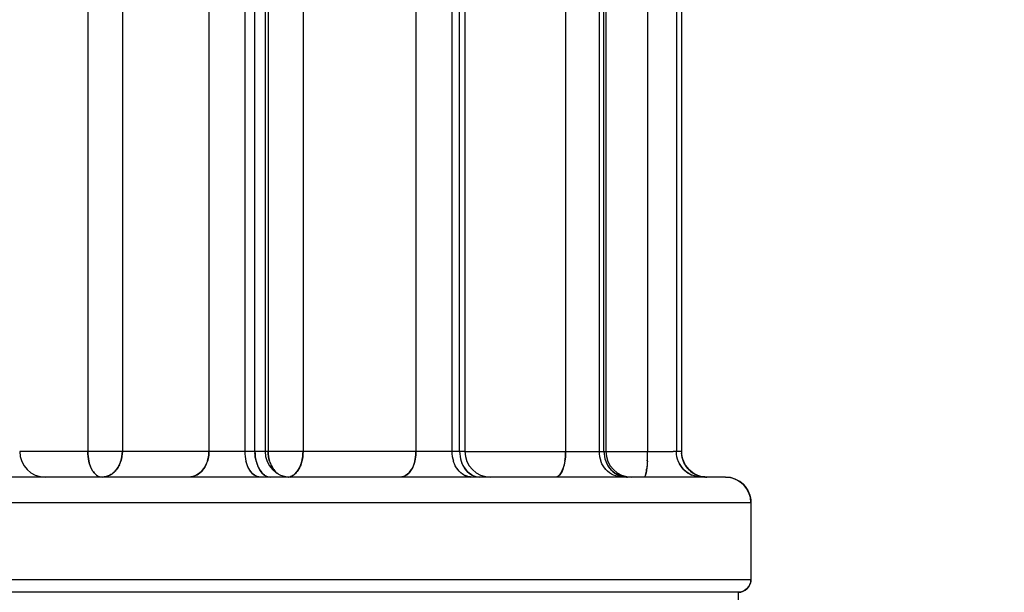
# Model space of a CAD drawing. Header units: millimetres. Extents: x 4086 to 10416, y 123 to 1549.
# Tile 100 of 256: x 6993 to 7003, y 771 to 777. Entities that reach past the tile are written whole.
import ezdxf

# ---------------------------------------------------------------- set-up
doc = ezdxf.new("R2010")
doc.units = ezdxf.units.MM
doc.layers.add('外形图', color=7, linetype='Continuous')
doc.layers.add('尺寸标注', color=7, linetype='Continuous')
doc.styles.add('思源黑', font='SourceHanSansCN-Normal.ttf')
doc.dimstyles.new('尺寸标注_1_4比例中六', dxfattribs={"dimtxt": 10, "dimasz": 8, "dimexe": 2, "dimexo": 1.5, "dimgap": 1, "dimtad": 1, "dimdec": 1, "dimlfac": 4, "dimdsep": 46, "dimtxsty": '思源黑', "dimcen": 0.09, "dimadec": 0, "dimazin": 0, "dimtp": 0.01, "dimtm": 0.01, "dimtfac": 1, "dimtdec": 1, "dimtofl": 0, "dimtmove": 0, "dimatfit": 3, "dimfxl": 1, "dimtolj": 1, "dimarcsym": 0})

# ---------------------------------------------------------------- blocks, each defined once
blk = doc.blocks.new('*D638')
at = {"layer": 'Defpoints', "color": 0}
for p in [(7256.2828, 979.8822), (6993.0331, 633.2572), (6993.0331, 567.4187)]:
    blk.add_point(p, dxfattribs=at)
at = {"layer": '尺寸标注', "color": 0, "lineweight": -2}
for p, q in [((7256.2828, 978.3822), (7256.2828, 565.4187)), ((6993.0331, 631.7572), (6993.0331, 565.4187)), ((7248.2828, 567.4187), (7001.0331, 567.4187))]:
    blk.add_line(p, q, dxfattribs=at)
at = {"layer": '尺寸标注', "color": 0}
for points in [[(7001.0331, 568.752), (7001.0331, 566.0854), (6993.0331, 567.4187)], [(7248.2828, 566.0854), (7248.2828, 568.752), (7256.2828, 567.4187)]]:
    blk.add_solid(points, dxfattribs=at)
at = {"layer": '尺寸标注', "color": 0, "insert": (7124.6579, 573.6031), "char_height": 10, "attachment_point": 5, "style": '思源黑'}
blk.add_mtext('\\A1;1053', dxfattribs=at)
blk = doc.blocks.new('*D641')
at = {"layer": 'Defpoints', "color": 0}
for p in [(6878.8829, 952.5071), (7011.1262, 952.5071), (7001.7165, 757.5012)]:
    blk.add_point(p, dxfattribs=at)
at = {"layer": '尺寸标注', "color": 0, "lineweight": -2}
for p, q in [((7009.6262, 952.5071), (6876.8829, 952.5071)), ((6878.8829, 765.5012), (6878.8829, 944.5071)), ((7000.2165, 757.5012), (6876.8829, 757.5012))]:
    blk.add_line(p, q, dxfattribs=at)
at = {"layer": '尺寸标注', "color": 0}
for points in [[(6880.2163, 944.5071), (6877.5496, 944.5071), (6878.8829, 952.5071)], [(6877.5496, 765.5012), (6880.2163, 765.5012), (6878.8829, 757.5012)]]:
    blk.add_solid(points, dxfattribs=at)
at = {"layer": '尺寸标注', "color": 0, "insert": (6872.7053, 865.1729), "char_height": 10, "attachment_point": 5, "rotation": 90, "style": '思源黑'}
blk.add_mtext('\\A1;780', dxfattribs=at)
blk = doc.blocks.new('*D642')
at = {"layer": 'Defpoints', "color": 0}
for p in [(7068.7721, 1016.2572), (6856.2695, 632.5072), (6943.6541, 632.5072)]:
    blk.add_point(p, dxfattribs=at)
at = {"layer": '尺寸标注', "color": 0, "lineweight": -2}
for p, q in [((7067.2721, 1016.2572), (6854.2695, 1016.2572)), ((6856.2695, 1008.2572), (6856.2695, 640.5072)), ((6942.1541, 632.5072), (6854.2695, 632.5072))]:
    blk.add_line(p, q, dxfattribs=at)
at = {"layer": '尺寸标注', "color": 0}
for points in [[(6857.6028, 1008.2572), (6854.9362, 1008.2572), (6856.2695, 1016.2572)], [(6854.9362, 640.5072), (6857.6028, 640.5072), (6856.2695, 632.5072)]]:
    blk.add_solid(points, dxfattribs=at)
at = {"layer": '尺寸标注', "color": 0, "insert": (6850.0851, 824.3822), "char_height": 10, "attachment_point": 5, "rotation": 90, "style": '思源黑'}
blk.add_mtext('\\A1;1535', dxfattribs=at)

msp = doc.modelspace()

# ---------------------------------------------------------------- linework, layer by layer
at = {"layer": '外形图', "color": 7, "linetype": 'Continuous'}
for p, q in [((6993.5745, 781.8822), (6993.5746, 772.5072)), ((6993.9126, 781.8822), (6993.9126, 772.5072)), ((6995.3365, 781.8822), (6995.3366, 772.5072)), ((6995.6775, 781.8822), (6995.6775, 772.5072)), ((6994.7581, 780.8828), (6994.7582, 772.5072)), ((6995.1086, 780.8822), (6995.1086, 772.5072)), ((6995.2079, 772.5072), (6995.2079, 780.8822)), ((6995.306, 780.8822), (6995.3061, 772.5072)), ((6996.7804, 780.8828), (6996.7805, 772.5072)), ((6997.131, 780.8822), (6997.1311, 772.5072)), ((6997.2073, 772.5072), (6997.2073, 780.8822)), ((6997.2592, 780.8822), (6997.2593, 772.5072)), ((6998.2421, 780.8828), (6998.2421, 772.5072)), ((6998.5689, 780.8822), (6998.5689, 772.5072)), ((6998.617, 772.5072), (6998.6169, 780.8822)), ((6998.6361, 780.8822), (6998.6362, 772.5072)), ((6999.0434, 780.8828), (6999.0434, 772.5072)), ((6999.3242, 780.8822), (6999.3243, 772.5072)), ((6999.3738, 780.8822), (6999.3739, 772.5072)), ((6994.7582, 772.5072), (6992.9097, 772.5072)), ((6995.2547, 772.5072), (6994.7582, 772.5072)), ((6995.2943, 772.5072), (6995.2547, 772.5072)), ((6995.3061, 772.5072), (6995.2944, 772.5072)), ((6997.2357, 772.5072), (6995.3061, 772.5072)), ((6997.2533, 772.5072), (6997.2357, 772.5072)), ((6997.2593, 772.5072), (6997.2533, 772.5072)), ((6997.2593, 772.5072), (6999.2927, 772.5072)), ((6999.3243, 772.5072), (6999.2927, 772.5072)), ((6999.3739, 772.5072), (6999.3243, 772.5072)), ((6994.7431, 772.4116), (6994.743, 772.4114)), ((6995.1215, 772.4067), (6995.1202, 772.4116)), ((6995.2195, 772.4116), (6995.2196, 772.4113)), ((6995.6481, 772.3596), (6995.6495, 772.3628)), ((6995.6659, 772.4114), (6995.666, 772.4119)), ((6996.7689, 772.4116), (6996.7688, 772.4114)), ((6997.1478, 772.4067), (6997.1462, 772.4116)), ((6997.2224, 772.4116), (6997.2225, 772.4113)), ((6998.2348, 772.4116), (6998.2348, 772.4114)), ((6998.5885, 772.4067), (6998.5866, 772.4116)), ((6998.6347, 772.4113), (6998.6346, 772.4115)), ((6999.0409, 772.4116), (6999.0409, 772.4114)), ((6999.3452, 772.4067), (6999.3432, 772.4114)), ((6999.3927, 772.4116), (6999.3929, 772.4113)), ((6999.8031, 772.2572), (6979.813, 772.2571)), ((6993.824, 772.2991), (6993.823, 772.2983)), ((6995.2024, 772.2762), (6995.2022, 772.2764)), ((6995.6329, 772.3306), (6995.6328, 772.3304)), ((6999.4773, 772.2762), (6999.477, 772.2763)), ((6999.5262, 772.2765), (6999.5266, 772.2764)), ((7000.0531, 772.0072), (6977.2244, 772.0071)), ((7000.053, 772.0072), (7000.053, 771.2572)), ((6977.0531, 771.2571), (7000.0531, 771.2572)), ((6999.9281, 771.1322), (6980.0531, 771.1321)), ((6999.928, 771.1322), (6999.928, 770.7572))]:
    msp.add_line(p, q, dxfattribs=at)
for centre, radius, start, end in [((6993.1597, 772.5072), 0.25, 180.00027, 270.00027), ((6994.449, 772.5072), 0.3092, 357.8328, 359.99765), ((6995.5128, 772.5072), 0.4042, 179.99716, 181.69113), ((6995.5165, 772.5073), 0.4079, 181.69026, 183.3715), ((6995.6123, 772.5072), 0.4043, 180.00222, 181.67217), ((6995.5561, 772.5072), 0.25, 180.00027, 270.00027), ((6996.378, 772.5072), 0.4025, 358.33538, 359.99835), ((6997.4423, 772.5072), 0.3112, 180.00044, 183.68575), ((6997.5093, 772.5072), 0.25, 180.00027, 270.00027), ((6997.6032, 772.5072), 0.6389, 358.95156, 359.99911), ((6998.8351, 772.5072), 0.2661, 179.99587, 182.5952), ((6998.8862, 772.5072), 0.25, 180.00027, 270.00027), ((6997.2918, 772.5054), 1.7516, 356.92693, 0.05905), ((6997.2921, 772.5054), 1.7513, 356.92345, 0.05978), ((6997.3051, 772.5048), 1.7383, 356.92505, 359.69407), ((6997.1873, 772.5072), 1.8561, 359.63933, 359.99988), ((6999.6659, 772.5127), 0.2921, 181.08363, 184.37359), ((6999.6228, 772.5072), 0.2489, 180.00103, 184.48613), ((6999.6225, 772.5072), 0.2486, 180.00325, 183.86416), ((6993.6336, 772.4981), 0.2778, 333.99925, 341.82423), ((6993.6341, 772.4978), 0.2772, 334.30042, 340.72771), ((6993.6328, 772.4984), 0.2786, 334.38221, 342.23367), ((6993.6466, 772.4917), 0.2634, 334.41893, 342.71454), ((6995.6096, 772.4898), 0.2702, 196.5981, 207.28065), ((6999.6256, 772.5073), 0.2518, 202.42826, 221.52299), ((6993.6761, 772.4721), 0.2278, 319.09516, 322.16029), ((6994.5204, 772.4732), 0.2295, 318.65362, 323.87479), ((6994.5172, 772.4757), 0.2335, 320.99133, 324.30712), ((6995.3523, 772.4515), 0.2331, 208.6603, 213.39397), ((6995.3457, 772.4474), 0.2253, 210.60792, 213.98489), ((6995.4579, 772.4552), 0.2403, 208.65165, 211.25669), ((6995.4559, 772.454), 0.2381, 208.64228, 211.89744), ((6995.4489, 772.4499), 0.2299, 209.13346, 213.90977), ((6995.4436, 772.4465), 0.2236, 211.25923, 213.94421), ((6995.5251, 772.3532), 0.096, 277.30714, 287.58227), ((6996.5397, 772.4502), 0.2298, 325.96953, 330.75565), ((6996.5328, 772.4543), 0.2379, 328.1227, 331.12228), ((6997.373, 772.4761), 0.2345, 215.54214, 218.38068), ((6997.3665, 772.471), 0.2263, 218.3833, 221.34521), ((6997.3336, 772.4299), 0.1733, 242.36315, 246.5456), ((6997.4493, 772.4761), 0.2347, 215.48725, 218.3794), ((6997.4484, 772.4754), 0.2334, 215.48154, 219.08511), ((6997.4451, 772.4729), 0.2294, 216.05236, 221.27048), ((6997.4429, 772.471), 0.2264, 218.38284, 221.28799), ((6997.9548, 772.4302), 0.2777, 336.98364, 340.59906), ((6997.9398, 772.4358), 0.2937, 338.61912, 340.85326), ((6998.8141, 772.4943), 0.2416, 219.78133, 222.71004), ((6998.8119, 772.4923), 0.2386, 222.71321, 225.72222), ((6998.8622, 772.4943), 0.2416, 219.72447, 222.70894), ((6998.8617, 772.494), 0.2411, 219.72171, 223.43337), ((6998.8606, 772.4929), 0.2395, 220.3242, 225.6594), ((6998.8599, 772.4923), 0.2386, 222.71251, 225.66431), ((6998.8489, 772.476), 0.2188, 245.81466, 257.35634), ((6998.848, 772.4716), 0.2144, 257.33097, 269.93846), ((6998.3684, 772.4186), 0.6712, 351.68994, 353.09688), ((6998.3185, 772.425), 0.7215, 352.32904, 353.18894), ((6999.5725, 772.5045), 0.2473, 221.7951, 227.75765), ((6999.6224, 772.5048), 0.2477, 221.57483, 225.34769), ((6999.6257, 772.5081), 0.2524, 221.8769, 224.7541), ((6999.6222, 772.5046), 0.2474, 221.81855, 226.19457), ((6999.6221, 772.5048), 0.2475, 247.33192, 265.81032), ((6999.6221, 772.505), 0.2478, 258.58416, 265.00117), ((6999.6219, 772.5034), 0.2462, 258.5611, 269.95056), ((6999.8031, 772.0072), 0.25, 0.00027, 90.00027), ((6999.9281, 771.2572), 0.125, 270.00027, 0.00027)]:
    msp.add_arc(centre, radius, start, end, dxfattribs=at)
for points in [[(6993.5851, 772.4119), (6993.5781, 772.4431), (6993.575, 772.4752), (6993.5746, 772.5072)], [(6993.5746, 772.5072), (6993.5746, 772.4752), (6993.5779, 772.443), (6993.5851, 772.4118)], [(6993.8958, 772.4063), (6993.907, 772.4385), (6993.9126, 772.4731), (6993.9126, 772.5072)], [(6993.8975, 772.4114), (6993.9076, 772.4421), (6993.9126, 772.4749), (6993.9126, 772.5072)], [(6993.8981, 772.4134), (6993.9078, 772.4435), (6993.9126, 772.4756), (6993.9126, 772.5072)], [(6993.9126, 772.5072), (6993.9116, 772.4756), (6993.9075, 772.4436), (6993.8981, 772.4134)], [(6994.7582, 772.5072), (6994.7582, 772.4749), (6994.7531, 772.4422), (6994.743, 772.4115)], [(6994.7582, 772.5072), (6994.7582, 772.4749), (6994.7531, 772.4421), (6994.743, 772.4114)], [(6994.758, 772.4955), (6994.7569, 772.4671), (6994.7519, 772.4386), (6994.7431, 772.4116)], [(6994.7431, 772.4116), (6994.7519, 772.4386), (6994.7569, 772.4671), (6994.758, 772.4955)], [(6995.1086, 772.5072), (6995.1086, 772.4751), (6995.1124, 772.4427), (6995.1202, 772.4116)], [(6995.2079, 772.5072), (6995.2079, 772.475), (6995.2117, 772.4425), (6995.2196, 772.4113)], [(6995.208, 772.5072), (6995.208, 772.4751), (6995.2117, 772.4427), (6995.2195, 772.4115)], [(6995.2195, 772.4116), (6995.2126, 772.4389), (6995.2089, 772.4672), (6995.2081, 772.4954)], [(6995.3506, 772.4126), (6995.3415, 772.4431), (6995.3375, 772.4753), (6995.3366, 772.5072)], [(6995.3366, 772.5072), (6995.3366, 772.4753), (6995.3412, 772.4431), (6995.3506, 772.4126)], [(6995.6646, 772.4064), (6995.6734, 772.4391), (6995.6775, 772.4733), (6995.6775, 772.5072)], [(6995.6659, 772.4114), (6995.6738, 772.4426), (6995.6775, 772.475), (6995.6775, 772.5072)], [(6995.666, 772.4119), (6995.6738, 772.4429), (6995.6775, 772.4752), (6995.6775, 772.5072)], [(6995.6775, 772.5072), (6995.677, 772.4752), (6995.6736, 772.443), (6995.666, 772.4119)], [(6996.7805, 772.5072), (6996.7805, 772.4751), (6996.7767, 772.4427), (6996.7688, 772.4115)], [(6996.7805, 772.5072), (6996.7805, 772.475), (6996.7767, 772.4426), (6996.7688, 772.4114)], [(6996.7803, 772.4955), (6996.7795, 772.4673), (6996.7758, 772.439), (6996.7689, 772.4116)], [(6996.7689, 772.4116), (6996.7758, 772.439), (6996.7795, 772.4673), (6996.7803, 772.4955)], [(6997.1311, 772.5072), (6997.1311, 772.4749), (6997.1361, 772.4422), (6997.1462, 772.4116)], [(6997.2074, 772.5072), (6997.2074, 772.4749), (6997.2124, 772.4422), (6997.2225, 772.4115)], [(6997.2074, 772.5072), (6997.2074, 772.4749), (6997.2124, 772.4421), (6997.2225, 772.4113)], [(6998.2421, 772.5072), (6998.2421, 772.4752), (6998.2398, 772.4431), (6998.2348, 772.4115)], [(6998.2421, 772.5072), (6998.2421, 772.4752), (6998.2398, 772.443), (6998.2348, 772.4114)], [(6998.242, 772.4955), (6998.2415, 772.4675), (6998.2392, 772.4393), (6998.2348, 772.4116)], [(6998.2348, 772.4116), (6998.2392, 772.4393), (6998.2415, 772.4675), (6998.242, 772.4955)], [(6998.569, 772.5072), (6998.569, 772.4748), (6998.575, 772.4418), (6998.5865, 772.4115)], [(6998.617, 772.5072), (6998.617, 772.4748), (6998.623, 772.4418), (6998.6346, 772.4115)], [(6998.617, 772.5072), (6998.617, 772.4747), (6998.6231, 772.4417), (6998.6347, 772.4113)], [(6999.3452, 772.4067), (6999.3316, 772.4381), (6999.3243, 772.473), (6999.3243, 772.5072)], [(6999.3452, 772.4067), (6999.3315, 772.4381), (6999.3243, 772.473), (6999.3243, 772.5072)], [(6999.3739, 772.5072), (6999.3739, 772.4747), (6999.3804, 772.4417), (6999.3927, 772.4116)], [(6999.393, 772.4109), (6999.3827, 772.4361), (6999.3768, 772.4633), (6999.3747, 772.4905)], [(6993.6028, 772.3563), (6993.5952, 772.3742), (6993.5894, 772.3929), (6993.5851, 772.4119)], [(6993.5851, 772.4118), (6993.5895, 772.3929), (6993.5953, 772.3742), (6993.6028, 772.3563)], [(6993.856, 772.3324), (6993.8669, 772.3465), (6993.8763, 772.3619), (6993.884, 772.3779)], [(6993.8842, 772.3779), (6993.8765, 772.3618), (6993.867, 772.3464), (6993.856, 772.3323)], [(6993.856, 772.3324), (6993.8669, 772.3464), (6993.8762, 772.3617), (6993.8839, 772.3776)], [(6994.743, 772.4115), (6994.7255, 772.3582), (6994.6888, 772.3057), (6994.6397, 772.2785)], [(6994.743, 772.4114), (6994.7344, 772.3853), (6994.7219, 772.3601), (6994.7057, 772.3379)], [(6995.1202, 772.4116), (6995.1271, 772.3841), (6995.1373, 772.3571), (6995.1518, 772.3327)], [(6995.1518, 772.3327), (6995.1382, 772.3556), (6995.1283, 772.3809), (6995.1214, 772.4067)], [(6995.2196, 772.4113), (6995.226, 772.3859), (6995.2353, 772.3609), (6995.248, 772.338)], [(6995.3506, 772.4126), (6995.3555, 772.3965), (6995.3618, 772.3808), (6995.3695, 772.3659)], [(6995.6461, 772.3552), (6995.6545, 772.3732), (6995.661, 772.3921), (6995.6659, 772.4114)], [(6995.6659, 772.4114), (6995.6618, 772.3948), (6995.6564, 772.3785), (6995.6496, 772.3628)], [(6996.7688, 772.4114), (6996.7624, 772.3859), (6996.7531, 772.3609), (6996.7402, 772.338)], [(6997.1891, 772.3305), (6997.1712, 772.3531), (6997.1573, 772.3794), (6997.1478, 772.4067)], [(6997.1891, 772.3304), (6997.1712, 772.3531), (6997.1573, 772.3794), (6997.1478, 772.4067)], [(6997.2225, 772.4115), (6997.2404, 772.3569), (6997.2786, 772.3029), (6997.3296, 772.2763)], [(6997.2225, 772.4113), (6997.2311, 772.3853), (6997.2435, 772.3601), (6997.2597, 772.3379)], [(6998.2348, 772.4114), (6998.2308, 772.3865), (6998.2251, 772.3617), (6998.2167, 772.338)], [(6998.6366, 772.3305), (6998.6162, 772.3525), (6998.5998, 772.3788), (6998.5885, 772.4067)], [(6998.6366, 772.3304), (6998.6162, 772.3525), (6998.5997, 772.3788), (6998.5885, 772.4067)], [(6998.6346, 772.4115), (6998.6459, 772.3819), (6998.6631, 772.3538), (6998.6846, 772.3305)], [(6998.6347, 772.4113), (6998.6448, 772.3848), (6998.6596, 772.3596), (6998.678, 772.3379)], [(6999.0409, 772.4114), (6999.0395, 772.3869), (6999.0376, 772.3623), (6999.0347, 772.3379)], [(6999.3431, 772.4115), (6999.3551, 772.3825), (6999.3728, 772.3553), (6999.3947, 772.3327)], [(6999.4772, 772.2763), (6999.4201, 772.3001), (6999.3699, 772.35), (6999.3452, 772.4067)], [(6999.3947, 772.3327), (6999.3741, 772.354), (6999.357, 772.3795), (6999.3452, 772.4067)], [(6999.3928, 772.4115), (6999.4048, 772.3821), (6999.4229, 772.3546), (6999.445, 772.3319)], [(6999.4378, 772.3396), (6999.4191, 772.3605), (6999.4036, 772.3849), (6999.393, 772.4109)], [(6993.6469, 772.2882), (6993.6344, 772.3006), (6993.624, 772.3152), (6993.6153, 772.3306)], [(6993.6153, 772.3306), (6993.6239, 772.3152), (6993.6343, 772.3006), (6993.6468, 772.2882)], [(6993.6468, 772.2882), (6993.6643, 772.2709), (6993.6894, 772.2572), (6993.714, 772.2572)], [(6993.714, 772.2572), (6993.7408, 772.2572), (6993.7682, 772.2646), (6993.7918, 772.2772)], [(6993.7918, 772.2771), (6993.7682, 772.2644), (6993.7408, 772.2572), (6993.714, 772.2572)], [(6993.856, 772.3323), (6993.8465, 772.3202), (6993.8358, 772.309), (6993.824, 772.2991)], [(6993.8241, 772.2992), (6993.8359, 772.309), (6993.8466, 772.3203), (6993.856, 772.3324)], [(6994.6397, 772.2785), (6994.6156, 772.2651), (6994.5872, 772.2572), (6994.5596, 772.2572)], [(6994.6986, 772.3287), (6994.6814, 772.3075), (6994.6598, 772.2889), (6994.6356, 772.2762)], [(6994.6356, 772.2762), (6994.6598, 772.2889), (6994.6814, 772.3075), (6994.6986, 772.3287)], [(6994.6926, 772.3216), (6994.6766, 772.3034), (6994.6572, 772.2875), (6994.6357, 772.2763)], [(6995.2022, 772.2764), (6995.1844, 772.2885), (6995.1696, 772.3053), (6995.1577, 772.3233)], [(6995.1589, 772.3215), (6995.1705, 772.3042), (6995.185, 772.2881), (6995.2022, 772.2764)], [(6995.2605, 772.2572), (6995.24, 772.2572), (6995.2191, 772.2648), (6995.2022, 772.2764)], [(6995.2605, 772.2573), (6995.2401, 772.2572), (6995.2192, 772.2648), (6995.2023, 772.2763)], [(6995.2538, 772.3282), (6995.2662, 772.3082), (6995.2822, 772.2895), (6995.3017, 772.2762)], [(6995.3017, 772.2763), (6995.2843, 772.2881), (6995.2698, 772.3042), (6995.2581, 772.3216)], [(6995.2581, 772.3216), (6995.2697, 772.3043), (6995.2842, 772.2882), (6995.3015, 772.2764)], [(6995.3015, 772.2764), (6995.3184, 772.2648), (6995.3393, 772.2572), (6995.3598, 772.2572)], [(6995.3017, 772.2763), (6995.3185, 772.2648), (6995.3394, 772.2572), (6995.3598, 772.2573)], [(6995.4304, 772.2911), (6995.4155, 772.3027), (6995.4021, 772.3166), (6995.3908, 772.3317)], [(6995.3913, 772.3311), (6995.4024, 772.3162), (6995.4155, 772.3025), (6995.4303, 772.2911)], [(6995.5369, 772.258), (6995.5534, 772.2602), (6995.5696, 772.2669), (6995.5834, 772.2763)], [(6995.5369, 772.258), (6995.5534, 772.2602), (6995.5696, 772.2669), (6995.5834, 772.2763)], [(6995.5369, 772.258), (6995.5534, 772.2602), (6995.5696, 772.2669), (6995.5834, 772.2763)], [(6995.5834, 772.2763), (6995.6036, 772.29), (6995.6201, 772.3096), (6995.6328, 772.3304)], [(6995.6003, 772.2898), (6995.613, 772.3017), (6995.6238, 772.3156), (6995.6328, 772.3304)], [(6995.6328, 772.3304), (6995.6243, 772.3165), (6995.6141, 772.3033), (6995.6024, 772.2919)], [(6995.6025, 772.2919), (6995.6142, 772.3033), (6995.6243, 772.3165), (6995.6328, 772.3304)], [(6996.6895, 772.2785), (6996.6719, 772.2658), (6996.6496, 772.2572), (6996.6279, 772.2572)], [(6996.7347, 772.3287), (6996.7222, 772.3085), (6996.706, 772.2896), (6996.6863, 772.2762)], [(6996.6863, 772.2762), (6996.706, 772.2896), (6996.7222, 772.3085), (6996.7347, 772.3287)], [(6996.7301, 772.3216), (6996.7184, 772.3042), (6996.7038, 772.2881), (6996.6864, 772.2763)], [(6997.2533, 772.2763), (6997.2285, 772.2893), (6997.2065, 772.3085), (6997.1891, 772.3305)], [(6997.2532, 772.2764), (6997.2284, 772.2893), (6997.2065, 772.3085), (6997.1891, 772.3305)], [(6997.3292, 772.2572), (6997.3068, 772.2572), (6997.2841, 772.2623), (6997.2637, 772.2713)], [(6997.3292, 772.2573), (6997.307, 772.2572), (6997.2844, 772.2622), (6997.2641, 772.2711)], [(6997.2645, 772.271), (6997.2804, 772.264), (6997.2977, 772.2595), (6997.3151, 772.2579)], [(6997.2671, 772.3282), (6997.2842, 772.3072), (6997.3056, 772.2888), (6997.3297, 772.2762)], [(6997.3296, 772.2763), (6997.3081, 772.2875), (6997.2887, 772.3034), (6997.2727, 772.3216)], [(6997.2727, 772.3216), (6997.2887, 772.3035), (6997.308, 772.2876), (6997.3294, 772.2764)], [(6997.3294, 772.2764), (6997.3526, 772.2643), (6997.3793, 772.2572), (6997.4054, 772.2572)], [(6997.3296, 772.2763), (6997.3527, 772.2642), (6997.3794, 772.2572), (6997.4054, 772.2573)], [(6998.2133, 772.3287), (6998.2059, 772.3099), (6998.1965, 772.2911), (6998.1828, 772.2762)], [(6998.1828, 772.2762), (6998.1965, 772.2911), (6998.2059, 772.3099), (6998.2133, 772.3287)], [(6998.2104, 772.3216), (6998.2035, 772.3054), (6998.1949, 772.2893), (6998.1828, 772.2763)], [(6998.7114, 772.2763), (6998.6833, 772.2889), (6998.6575, 772.3078), (6998.6366, 772.3305)], [(6998.7112, 772.2764), (6998.6832, 772.289), (6998.6574, 772.3079), (6998.6366, 772.3304)], [(6998.6846, 772.3305), (6998.7055, 772.3078), (6998.7313, 772.2889), (6998.7595, 772.2763)], [(6998.7594, 772.2763), (6998.735, 772.2872), (6998.7123, 772.3029), (6998.6932, 772.3216)], [(6998.6932, 772.3216), (6998.7123, 772.303), (6998.7349, 772.2873), (6998.7593, 772.2764)], [(6998.7998, 772.2572), (6998.7696, 772.2572), (6998.7388, 772.264), (6998.7112, 772.2764)], [(6998.7998, 772.2572), (6998.7696, 772.2572), (6998.7389, 772.264), (6998.7114, 772.2763)], [(6998.8478, 772.2572), (6998.8177, 772.2572), (6998.787, 772.2639), (6998.7595, 772.2763)], [(6999.0335, 772.3287), (6999.0311, 772.311), (6999.0284, 772.2932), (6999.023, 772.2762)], [(6999.023, 772.2762), (6999.0284, 772.2932), (6999.0311, 772.311), (6999.0335, 772.3287)], [(6999.0325, 772.3216), (6999.0303, 772.3063), (6999.0277, 772.291), (6999.023, 772.2763)], [(6999.477, 772.2764), (6999.4504, 772.2875), (6999.4254, 772.3036), (6999.4043, 772.3233)], [(6999.4062, 772.3215), (6999.427, 772.3026), (6999.4512, 772.2871), (6999.477, 772.2763)], [(6999.445, 772.3319), (6999.468, 772.3083), (6999.4964, 772.289), (6999.5268, 772.2763)], [(6999.5262, 772.2765), (6999.4966, 772.2888), (6999.4691, 772.3076), (6999.4465, 772.3304)], [(6999.5721, 772.2572), (6999.5398, 772.2572), (6999.5068, 772.2639), (6999.477, 772.2764)], [(6999.5721, 772.2572), (6999.5398, 772.2572), (6999.507, 772.2639), (6999.4772, 772.2763)], [(6999.604, 772.2581), (6999.5775, 772.2603), (6999.5508, 772.2663), (6999.5262, 772.2765)], [(6999.8031, 772.2572), (6999.8356, 772.2572), (6999.8687, 772.2506), (6999.8987, 772.2382)], [(6999.8987, 772.2382), (6999.9288, 772.2257), (6999.9568, 772.207), (6999.9798, 772.184)], [(6999.9798, 772.184), (7000.0028, 772.161), (7000.0216, 772.1329), (7000.034, 772.1029)], [(7000.034, 772.1029), (7000.0465, 772.0728), (7000.0531, 772.0397), (7000.0531, 772.0072)], [(7000.0363, 771.1947), (7000.0256, 771.176), (7000.0093, 771.1597), (6999.9906, 771.149)], [(7000.0531, 771.2572), (7000.0531, 771.2356), (7000.0471, 771.2134), (7000.0363, 771.1947)], [(6999.9906, 771.149), (6999.9719, 771.1382), (6999.9496, 771.1322), (6999.9281, 771.1322)]]:
    msp.add_open_spline(points, degree=3, dxfattribs=at)
for points, knots in [([(6974.9784, 736.4918), (6977.3315, 739.5463), (6986.6905, 751.7696), (6996.2294, 763.8903), (7003.9857, 772.4384)], [0, 0, 0, 0, 299.730116, 1196.982999, 1196.982999, 1196.982999, 1196.982999]), ([(6993.6153, 772.3306), (6993.613, 772.3347), (6993.6086, 772.3431), (6993.6047, 772.3519), (6993.6028, 772.3563)], [0, 0, 0, 0, 276.494897, 562.20161, 562.20161, 562.20161, 562.20161]), ([(6993.6028, 772.3563), (6993.6047, 772.3518), (6993.6087, 772.3431), (6993.6131, 772.3347), (6993.6153, 772.3306)], [0, 0, 0, 0, 285.843116, 562.320854, 562.320854, 562.320854, 562.320854]), ([(6995.2023, 772.2763), (6995.1717, 772.2971), (6995.1415, 772.3438), (6995.1252, 772.3925), (6995.1215, 772.4067)], [0, 0, 0, 0, 395.010684, 551.389833, 551.389833, 551.389833, 551.389833]), ([(6995.2195, 772.4115), (6995.2232, 772.3968), (6995.2393, 772.3464), (6995.2701, 772.2978), (6995.3017, 772.2763)], [0, 0, 0, 0, 156.558983, 550.990554, 550.990554, 550.990554, 550.990554]), ([(6995.3908, 772.3317), (6995.3868, 772.3371), (6995.3792, 772.3482), (6995.3725, 772.3599), (6995.3694, 772.3659)], [0, 0, 0, 0, 271.782588, 549.594127, 549.594127, 549.594127, 549.594127]), ([(6995.3695, 772.3659), (6995.3727, 772.3598), (6995.3795, 772.3478), (6995.3872, 772.3365), (6995.3913, 772.3311)], [0, 0, 0, 0, 278.121015, 549.769441, 549.769441, 549.769441, 549.769441]), ([(6995.6328, 772.3304), (6995.6359, 772.3355), (6995.6419, 772.3462), (6995.647, 772.3572), (6995.6495, 772.3628)], [0, 0, 0, 0, 269.164491, 548.120259, 548.120259, 548.120259, 548.120259]), ([(6995.6496, 772.3628), (6995.6471, 772.3572), (6995.642, 772.3462), (6995.636, 772.3357), (6995.6329, 772.3306)], [0, 0, 0, 0, 278.827614, 548.127484, 548.127484, 548.127484, 548.127484]), ([(6996.7688, 772.4115), (6996.7652, 772.3972), (6996.7495, 772.3478), (6996.7198, 772.3004), (6996.6895, 772.2785)], [0, 0, 0, 0, 153.246963, 542.373535, 542.373535, 542.373535, 542.373535]), ([(6998.2348, 772.4115), (6998.2325, 772.3974), (6998.223, 772.3511), (6998.2067, 772.3036), (6998.1848, 772.2785)], [0, 0, 0, 0, 161.224743, 536.727342, 536.727342, 536.727342, 536.727342]), ([(6999.0409, 772.4115), (6999.0401, 772.3975), (6999.0368, 772.3529), (6999.0325, 772.3079), (6999.0237, 772.2785)], [0, 0, 0, 0, 167.910804, 534.725183, 534.725183, 534.725183, 534.725183]), ([(6993.7901, 772.2763), (6993.796, 772.2794), (6993.8077, 772.2863), (6993.8186, 772.2945), (6993.8238, 772.2989)], [0, 0, 0, 0, 278.054374, 561.720065, 561.720065, 561.720065, 561.720065]), ([(6993.7901, 772.2763), (6993.7959, 772.2793), (6993.8073, 772.2861), (6993.8179, 772.294), (6993.823, 772.2982)], [0, 0, 0, 0, 278.143769, 561.722555, 561.722555, 561.722555, 561.722555]), ([(6993.823, 772.2983), (6993.8182, 772.2944), (6993.8082, 772.2868), (6993.7974, 772.2802), (6993.7918, 772.2771)], [0, 0, 0, 0, 274.342394, 561.625306, 561.625306, 561.625306, 561.625306]), ([(6995.5834, 772.2762), (6995.5788, 772.2731), (6995.5694, 772.2675), (6995.5592, 772.2633), (6995.5541, 772.2617)], [0, 0, 0, 0, 280.427141, 549.906989, 549.906989, 549.906989, 549.906989]), ([(6995.5834, 772.2763), (6995.5867, 772.2786), (6995.5933, 772.2835), (6995.5995, 772.289), (6995.6025, 772.2919)], [0, 0, 0, 0, 269.970053, 549.513734, 549.513734, 549.513734, 549.513734]), ([(6995.6024, 772.2919), (6995.5993, 772.289), (6995.5932, 772.2835), (6995.5867, 772.2785), (6995.5834, 772.2762)], [0, 0, 0, 0, 280.136473, 549.476295, 549.476295, 549.476295, 549.476295]), ([(6995.5834, 772.2763), (6995.5863, 772.2783), (6995.5922, 772.2826), (6995.5976, 772.2873), (6995.6003, 772.2898)], [0, 0, 0, 0, 270.551226, 549.524878, 549.524878, 549.524878, 549.524878]), ([(6998.1848, 772.2785), (6998.1794, 772.2723), (6998.168, 772.2619), (6998.1528, 772.2572), (6998.146, 772.2572)], [0, 0, 0, 0, 294.58023, 538.459666, 538.459666, 538.459666, 538.459666]), ([(6999.0237, 772.2785), (6999.022, 772.273), (6999.0198, 772.2653), (6999.0132, 772.2572), (6999.0104, 772.2572)], [0, 0, 0, 0, 356.247251, 536.364177, 536.364177, 536.364177, 536.364177]), ([(6999.023, 772.2763), (6999.0214, 772.2714), (6999.0192, 772.2643), (6999.013, 772.2572), (6999.0104, 772.2572)], [0, 0, 0, 0, 353.369902, 536.371804, 536.371804, 536.371804, 536.371804]), ([(6999.023, 772.2762), (6999.0214, 772.2713), (6999.0192, 772.2643), (6999.013, 772.2572), (6999.0104, 772.2572)], [0, 0, 0, 0, 353.250216, 536.372402, 536.372402, 536.372402, 536.372402])]:
    msp.add_open_spline(points, degree=3, knots=knots, dxfattribs=at)

# ---------------------------------------------------------------- dimensions: what is measured, and where the dimension line sits
at = {"layer": '尺寸标注'}
dim = msp.add_linear_dim(base=(6856.2695, 632.5072), p1=(7068.7721, 1016.2572), p2=(6943.6541, 632.5072), angle=90, dimstyle='尺寸标注_1_4比例中六', dxfattribs=at)
dim.commit()
dim.dimension.update_dxf_attribs({"geometry": '*D642', "text_midpoint": (6850.0851, 824.3822)})
dim = msp.add_linear_dim(base=(6993.0331, 567.4187), p1=(7256.2828, 979.8822), p2=(6993.0331, 633.2572), dimstyle='尺寸标注_1_4比例中六', dxfattribs=at)
dim.commit()
dim.dimension.update_dxf_attribs({"geometry": '*D638', "text_midpoint": (7124.6579, 573.6031)})
dim = msp.add_linear_dim(base=(6878.8829, 952.5071), p1=(7001.7165, 757.5012), p2=(7011.1262, 952.5071), angle=90, text='780', dimstyle='尺寸标注_1_4比例中六', dxfattribs=at)
dim.commit()
dim.dimension.update_dxf_attribs({"geometry": '*D641', "text_midpoint": (6878.8829, 865.1729), "dimtype": 160})

doc.saveas('drawing.dxf')
